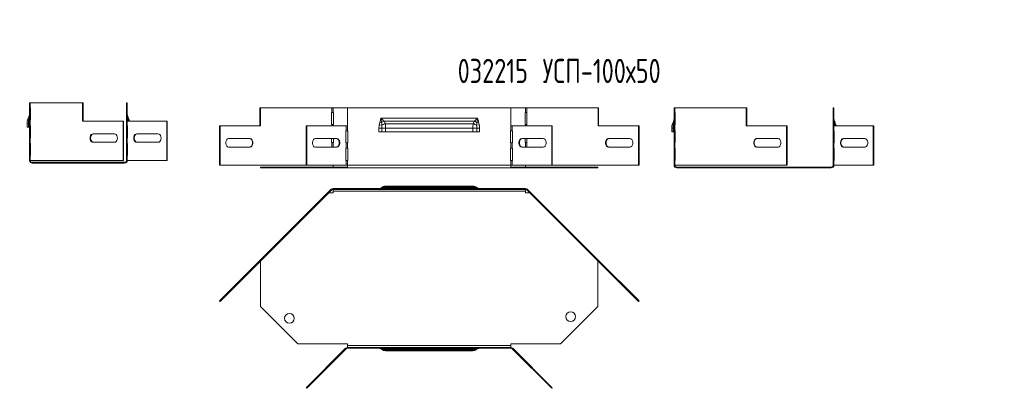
# Model space of a CAD drawing. Header units: millimetres. Extents: x -54 to 5795, y -1527 to 480.
# Tile 5 of 16: x 605 to 1418, y 175 to 480. Entities that reach past the tile are written whole.
import ezdxf

# ---------------------------------------------------------------- set-up
doc = ezdxf.new("R2010")
doc.units = ezdxf.units.MM
doc.styles.add('SLDTEXTSTYLE4', font='TXT', dxfattribs={"width": 0.7, "bigfont": 'bigfont'})

msp = doc.modelspace()

# ---------------------------------------------------------------- linework, layer by layer
at = {"color": 7, "linetype": 'Continuous', "lineweight": 15}
for p, q in [((612.94, 407.15), (612.94, 411.15)), ((612.94, 411.15), (613.59, 411.15)), ((613.59, 407.15), (612.94, 407.15)), ((612.94, 407.15), (612.94, 397.15)), ((613.59, 407.15), (613.59, 411.15)), ((656.86, 411.15), (613.59, 411.15)), ((613.78, 407.15), (613.59, 407.15)), ((613.64, 397.15), (613.64, 407.15)), ((613.78, 397.15), (613.78, 407.15)), ((656.86, 411.15), (656.86, 396.15)), ((656.86, 411.15), (657.36, 411.15)), ((657.36, 411.15), (657.36, 396.15)), ((693.04, 411.15), (693.04, 396.15)), ((693.74, 411.15), (693.04, 411.15)), ((693.74, 411.15), (693.74, 396.15)), ((803.21, 407.26), (803.71, 407.26)), ((803.21, 392.26), (803.21, 407.26)), ((803.71, 392.26), (803.71, 407.26)), ((803.71, 407.26), (862.63, 407.26)), ((862.63, 407.26), (862.63, 403.26)), ((863.69, 407.26), (862.63, 407.26)), ((863.69, 403.26), (863.69, 407.26)), ((863.69, 407.26), (875.64, 407.26)), ((875.64, 407.26), (875.64, 392.26)), ((1010.64, 407.26), (875.64, 407.26)), ((1010.64, 407.26), (1010.64, 392.26)), ((1010.64, 407.26), (1022.6, 407.26)), ((1022.6, 407.26), (1022.6, 403.26)), ((1023.66, 407.26), (1022.6, 407.26)), ((1023.66, 403.26), (1023.66, 407.26)), ((1023.66, 407.26), (1082.58, 407.26)), ((1082.58, 392.26), (1082.58, 407.26)), ((1083.08, 407.26), (1082.58, 407.26)), ((1083.08, 392.26), (1083.08, 407.26)), ((1145.41, 403.26), (1145.41, 407.26)), ((1145.41, 407.26), (1146.05, 407.26)), ((1146.05, 407.26), (1146.05, 403.26)), ((1204.98, 407.26), (1146.05, 407.26)), ((1204.98, 392.26), (1204.98, 407.26)), ((1204.98, 407.26), (1205.47, 407.26)), ((1205.47, 392.26), (1205.47, 407.26)), ((1277.41, 407.26), (1276.71, 407.26)), ((1276.71, 407.26), (1276.71, 392.26)), ((1277.41, 407.26), (1277.41, 392.26)), ((862.63, 403.26), (862.44, 403.26)), ((862.44, 403.26), (862.44, 393.26)), ((862.63, 403.26), (863.69, 403.26)), ((863.96, 403.26), (863.69, 403.26)), ((863.96, 393.26), (863.96, 403.26)), ((1022.6, 403.26), (1022.33, 403.26)), ((1022.33, 403.26), (1022.33, 393.26)), ((1022.6, 403.26), (1023.66, 403.26)), ((1023.85, 403.26), (1023.66, 403.26)), ((1023.85, 393.26), (1023.85, 403.26)), ((1146.05, 403.26), (1145.41, 403.26)), ((1145.41, 403.26), (1145.41, 393.26)), ((1146.05, 403.26), (1146.25, 403.26)), ((1146.11, 393.26), (1146.11, 403.26)), ((1146.25, 403.26), (1146.25, 393.26)), ((610.94, 394.24), (612.09, 394.24)), ((610.94, 391.15), (610.94, 394.24)), ((612.09, 391.15), (610.94, 391.15)), ((612.09, 394.24), (612.94, 394.24)), ((612.09, 391.15), (612.09, 394.24)), ((612.94, 391.15), (612.09, 391.15)), ((612.94, 392.4), (612.94, 397.15)), ((612.94, 397.15), (613.59, 397.15)), ((613.59, 392.4), (612.94, 392.4)), ((612.94, 392.4), (612.94, 382.4)), ((613.59, 392.4), (613.59, 397.15)), ((613.59, 397.15), (613.78, 397.15)), ((613.78, 392.4), (613.59, 392.4)), ((613.64, 382.4), (613.64, 392.4)), ((613.78, 382.4), (613.78, 392.4)), ((656.86, 396.15), (690.2, 396.15)), ((690.2, 363.65), (690.2, 396.15)), ((690.2, 396.15), (690.7, 396.15)), ((690.7, 363.65), (690.7, 396.15)), ((693.04, 396.15), (693.04, 392.15)), ((693.69, 396.15), (693.04, 396.15)), ((693.04, 392.15), (693.69, 392.15)), ((693.04, 392.15), (693.04, 382.15)), ((693.69, 396.15), (693.69, 392.15)), ((726.28, 396.15), (693.69, 396.15)), ((693.88, 392.15), (693.69, 392.15)), ((693.74, 382.15), (693.74, 392.15)), ((693.88, 391.15), (693.74, 391.15)), ((693.88, 382.15), (693.88, 392.15)), ((694.44, 396.66), (694.5, 396.15)), ((726.28, 363.65), (726.28, 396.15)), ((726.28, 396.15), (726.77, 396.15)), ((726.77, 363.65), (726.77, 396.15)), ((769.87, 359.76), (769.87, 392.26)), ((769.87, 392.26), (770.37, 392.26)), ((770.37, 359.76), (770.37, 392.26)), ((770.37, 392.26), (803.71, 392.26)), ((841.5, 359.76), (841.5, 392.26)), ((841.5, 392.26), (841.99, 392.26)), ((841.99, 359.76), (841.99, 392.26)), ((841.99, 392.26), (874.58, 392.26)), ((862.44, 393.26), (862.63, 393.26)), ((862.63, 393.26), (862.63, 392.26)), ((863.69, 393.26), (862.63, 393.26)), ((863.69, 392.26), (863.69, 393.26)), ((863.69, 393.26), (863.96, 393.26)), ((874.58, 392.26), (874.58, 388.26)), ((874.58, 392.26), (875.64, 392.26)), ((875.64, 392.26), (875.64, 388.26)), ((901.86, 393.2), (903.98, 392.77)), ((902.37, 395.4), (903.83, 394.99)), ((903.14, 398.47), (983.14, 398.47)), ((905.81, 396.26), (980.48, 396.26)), ((906.86, 394.03), (979.43, 394.03)), ((982.31, 392.77), (984.43, 393.2)), ((982.46, 394.99), (983.92, 395.4)), ((1010.64, 388.26), (1010.64, 392.26)), ((1010.64, 392.26), (1011.71, 392.26)), ((1011.71, 388.26), (1011.71, 392.26)), ((1044.3, 392.26), (1011.71, 392.26)), ((1022.33, 393.26), (1022.6, 393.26)), ((1022.6, 393.26), (1022.6, 392.26)), ((1023.66, 393.26), (1022.6, 393.26)), ((1023.66, 392.26), (1023.66, 393.26)), ((1023.66, 393.26), (1023.85, 393.26)), ((1044.3, 392.26), (1044.3, 359.76)), ((1044.79, 392.26), (1044.3, 392.26)), ((1044.79, 392.26), (1044.79, 359.76)), ((1115.92, 392.26), (1082.58, 392.26)), ((1115.92, 392.26), (1115.92, 359.76)), ((1116.42, 392.26), (1115.92, 392.26)), ((1116.42, 392.26), (1116.42, 359.76)), ((1145.41, 388.51), (1145.41, 393.26)), ((1145.41, 393.26), (1146.05, 393.26)), ((1146.05, 393.26), (1146.05, 388.51)), ((1146.25, 393.26), (1146.05, 393.26)), ((1238.32, 392.26), (1204.98, 392.26)), ((1238.32, 359.76), (1238.32, 392.26)), ((1238.32, 392.26), (1238.81, 392.26)), ((1238.81, 359.76), (1238.81, 392.26)), ((1276.71, 392.26), (1276.71, 388.26)), ((1277.35, 392.26), (1276.71, 392.26)), ((1277.35, 392.26), (1277.35, 388.26)), ((1309.94, 392.26), (1277.35, 392.26)), ((1278.11, 392.77), (1278.14, 392.26)), ((1309.94, 359.76), (1309.94, 392.26)), ((1309.94, 392.26), (1310.44, 392.26)), ((1310.44, 359.76), (1310.44, 392.26)), ((612.94, 377.65), (612.94, 382.4)), ((612.94, 382.4), (613.59, 382.4)), ((613.59, 377.65), (613.59, 382.4)), ((613.59, 382.4), (613.78, 382.4)), ((683.13, 385.65), (665.45, 385.65)), ((701.53, 385.65), (719.2, 385.65)), ((874.58, 388.26), (874.39, 388.26)), ((874.39, 388.26), (874.39, 378.26)), ((875.64, 388.26), (874.58, 388.26)), ((875.92, 388.26), (875.64, 388.26)), ((875.92, 378.26), (875.92, 388.26)), ((901.6, 390.36), (903.96, 390.36)), ((901.6, 387.26), (901.6, 390.36)), ((903.96, 387.26), (901.6, 387.26)), ((903.96, 390.36), (907.14, 390.36)), ((903.96, 390.36), (903.96, 387.26)), ((907.14, 387.26), (903.96, 387.26)), ((907.14, 390.36), (979.14, 390.36)), ((907.14, 390.36), (907.14, 387.26)), ((907.14, 387.26), (979.14, 387.26)), ((979.14, 387.26), (979.14, 390.36)), ((979.14, 390.36), (982.33, 390.36)), ((982.33, 387.26), (979.14, 387.26)), ((982.33, 387.26), (982.33, 390.36)), ((982.33, 390.36), (984.69, 390.36)), ((984.69, 387.26), (982.33, 387.26)), ((984.69, 390.36), (984.69, 387.26)), ((1010.64, 388.26), (1010.37, 388.26)), ((1010.37, 388.26), (1010.37, 378.26)), ((1011.71, 388.26), (1010.64, 388.26)), ((1011.71, 388.26), (1011.9, 388.26)), ((1011.9, 388.26), (1011.9, 378.26)), ((1143.41, 390.36), (1144.56, 390.36)), ((1143.41, 387.26), (1143.41, 390.36)), ((1144.56, 387.26), (1143.41, 387.26)), ((1144.56, 390.36), (1145.41, 390.36)), ((1144.56, 387.26), (1144.56, 390.36)), ((1145.41, 387.26), (1144.56, 387.26)), ((1146.05, 388.51), (1145.41, 388.51)), ((1145.41, 388.51), (1145.41, 378.51)), ((1146.05, 388.51), (1146.25, 388.51)), ((1146.11, 378.51), (1146.11, 388.51)), ((1146.25, 388.51), (1146.25, 378.51)), ((1276.71, 388.26), (1277.35, 388.26)), ((1276.71, 388.26), (1276.71, 378.26)), ((1277.55, 388.26), (1277.35, 388.26)), ((1277.41, 378.26), (1277.41, 388.26)), ((1277.55, 387.26), (1277.41, 387.26)), ((1277.55, 378.26), (1277.55, 388.26)), ((613.59, 377.65), (612.94, 377.65)), ((612.94, 377.65), (612.94, 367.65)), ((613.78, 377.65), (613.59, 377.65)), ((613.64, 367.65), (613.64, 377.65)), ((613.78, 367.65), (613.78, 377.65)), ((665.45, 378.65), (683.13, 378.65)), ((693.04, 382.15), (693.04, 377.65)), ((693.69, 382.15), (693.04, 382.15)), ((693.04, 377.65), (693.69, 377.65)), ((693.04, 377.65), (693.04, 367.65)), ((693.69, 382.15), (693.69, 377.65)), ((693.69, 382.15), (693.88, 382.15)), ((693.88, 377.65), (693.69, 377.65)), ((693.74, 367.65), (693.74, 377.65)), ((693.88, 367.65), (693.88, 377.65)), ((719.2, 378.65), (701.53, 378.65)), ((795.12, 381.76), (777.44, 381.76)), ((777.44, 374.76), (795.12, 374.76)), ((866.74, 381.76), (849.07, 381.76)), ((849.07, 374.76), (866.74, 374.76)), ((862.44, 381.76), (862.44, 378.51)), ((862.44, 378.51), (862.63, 378.51)), ((862.63, 378.51), (862.63, 374.76)), ((863.69, 378.51), (862.63, 378.51)), ((863.69, 374.76), (863.69, 378.51)), ((863.69, 378.51), (863.96, 378.51)), ((863.96, 378.51), (863.96, 381.76)), ((874.39, 378.26), (874.58, 378.26)), ((874.58, 378.26), (874.58, 373.76)), ((874.58, 378.26), (875.64, 378.26)), ((875.64, 378.26), (875.64, 373.76)), ((875.64, 378.26), (875.92, 378.26)), ((1010.37, 378.26), (1010.64, 378.26)), ((1010.64, 373.76), (1010.64, 378.26)), ((1010.64, 378.26), (1011.71, 378.26)), ((1011.71, 373.76), (1011.71, 378.26)), ((1011.9, 378.26), (1011.71, 378.26)), ((1019.55, 381.76), (1037.22, 381.76)), ((1037.22, 374.76), (1019.55, 374.76)), ((1022.33, 381.76), (1022.33, 378.51)), ((1022.33, 378.51), (1022.6, 378.51)), ((1022.6, 378.51), (1022.6, 374.76)), ((1023.66, 378.51), (1022.6, 378.51)), ((1023.66, 374.76), (1023.66, 378.51)), ((1023.66, 378.51), (1023.85, 378.51)), ((1023.85, 378.51), (1023.85, 381.76)), ((1091.17, 381.76), (1108.85, 381.76)), ((1108.85, 374.76), (1091.17, 374.76)), ((1145.41, 373.76), (1145.41, 378.51)), ((1145.41, 378.51), (1146.05, 378.51)), ((1146.05, 378.51), (1146.05, 373.76)), ((1146.25, 378.51), (1146.05, 378.51)), ((1213.57, 381.76), (1231.24, 381.76)), ((1231.24, 374.76), (1213.57, 374.76)), ((1276.71, 378.26), (1276.71, 373.76)), ((1277.35, 378.26), (1276.71, 378.26)), ((1277.35, 378.26), (1277.35, 373.76)), ((1277.35, 378.26), (1277.55, 378.26)), ((1285.19, 381.76), (1302.87, 381.76)), ((1302.87, 374.76), (1285.19, 374.76)), ((612.94, 363.65), (612.94, 367.65)), ((612.94, 367.65), (613.59, 367.65)), ((613.59, 363.65), (613.59, 367.65)), ((613.59, 367.65), (613.78, 367.65)), ((693.04, 367.65), (693.04, 363.65)), ((693.69, 367.65), (693.04, 367.65)), ((693.69, 367.65), (693.69, 363.65)), ((693.69, 367.65), (693.88, 367.65)), ((874.58, 373.76), (874.39, 373.76)), ((874.39, 373.76), (874.39, 363.76)), ((875.64, 373.76), (874.58, 373.76)), ((875.92, 373.76), (875.64, 373.76)), ((875.92, 363.76), (875.92, 373.76)), ((1010.64, 373.76), (1010.37, 373.76)), ((1010.37, 373.76), (1010.37, 363.76)), ((1011.71, 373.76), (1010.64, 373.76)), ((1011.71, 373.76), (1011.9, 373.76)), ((1011.9, 373.76), (1011.9, 363.76)), ((1146.05, 373.76), (1145.41, 373.76)), ((1145.41, 373.76), (1145.41, 363.76)), ((1146.05, 373.76), (1146.25, 373.76)), ((1146.11, 363.76), (1146.11, 373.76)), ((1146.25, 373.76), (1146.25, 363.76)), ((1276.71, 373.76), (1277.35, 373.76)), ((1276.71, 373.76), (1276.71, 363.76)), ((1277.55, 373.76), (1277.35, 373.76)), ((1277.41, 363.76), (1277.41, 373.76)), ((1277.55, 363.76), (1277.55, 373.76)), ((613.59, 363.65), (612.94, 363.65)), ((613.59, 363.65), (690.2, 363.65)), ((615.14, 362.15), (615.14, 361.45)), ((615.14, 362.15), (615.64, 362.15)), ((615.14, 361.45), (615.64, 361.45)), ((615.64, 362.15), (615.64, 361.45)), ((615.64, 362.15), (656.32, 362.15)), ((615.64, 361.45), (656.32, 361.45)), ((656.32, 362.15), (656.32, 361.45)), ((656.32, 362.15), (681.6, 362.15)), ((656.32, 361.45), (681.6, 361.45)), ((681.6, 362.15), (681.6, 361.45)), ((681.6, 362.15), (690.04, 362.15)), ((681.6, 361.45), (690.04, 361.45)), ((690.04, 362.15), (690.04, 361.45)), ((690.04, 362.15), (691.54, 362.15)), ((690.04, 361.45), (691.54, 361.45)), ((690.2, 363.65), (690.7, 363.65)), ((691.54, 362.15), (691.54, 361.45)), ((693.04, 363.65), (693.69, 363.65)), ((693.69, 363.65), (726.28, 363.65)), ((726.28, 363.65), (726.77, 363.65)), ((769.87, 359.76), (770.37, 359.76)), ((841.5, 359.76), (770.37, 359.76)), ((803.87, 358.26), (803.87, 357.56)), ((803.87, 358.26), (834.63, 358.26)), ((834.63, 358.26), (834.63, 357.56)), ((834.63, 358.26), (875.64, 358.26)), ((841.5, 359.76), (841.99, 359.76)), ((874.58, 359.76), (841.99, 359.76)), ((863.69, 359.76), (863.69, 358.26)), ((874.39, 363.76), (874.58, 363.76)), ((874.58, 363.76), (874.58, 359.76)), ((874.58, 363.76), (875.64, 363.76)), ((875.64, 359.76), (874.58, 359.76)), ((875.64, 363.76), (875.64, 359.76)), ((875.64, 363.76), (875.92, 363.76)), ((1010.64, 359.76), (875.64, 359.76)), ((875.64, 357.56), (875.64, 359.76)), ((1010.37, 363.76), (1010.64, 363.76)), ((1010.64, 359.76), (1010.64, 363.76)), ((1010.64, 363.76), (1011.71, 363.76)), ((1011.71, 359.76), (1010.64, 359.76)), ((1010.64, 359.76), (1010.64, 357.56)), ((1010.64, 358.26), (1051.66, 358.26)), ((1011.71, 359.76), (1011.71, 363.76)), ((1011.9, 363.76), (1011.71, 363.76)), ((1044.3, 359.76), (1011.71, 359.76)), ((1022.6, 358.26), (1022.6, 359.76)), ((1044.79, 359.76), (1044.3, 359.76)), ((1115.92, 359.76), (1044.79, 359.76)), ((1051.66, 358.26), (1051.66, 357.56)), ((1051.66, 358.26), (1082.42, 358.26)), ((1082.42, 358.26), (1082.42, 357.56)), ((1116.42, 359.76), (1115.92, 359.76)), ((1145.41, 359.76), (1145.41, 363.76)), ((1145.41, 363.76), (1146.05, 363.76)), ((1146.05, 359.76), (1145.41, 359.76)), ((1146.05, 363.76), (1146.05, 359.76)), ((1146.25, 363.76), (1146.05, 363.76)), ((1146.05, 359.76), (1238.32, 359.76)), ((1147.61, 358.26), (1147.61, 357.56)), ((1147.61, 358.26), (1149.11, 358.26)), ((1149.11, 358.26), (1149.11, 357.56)), ((1149.11, 358.26), (1204.93, 358.26)), ((1204.93, 358.26), (1204.93, 357.56)), ((1204.93, 358.26), (1242.94, 358.26)), ((1238.32, 359.76), (1238.81, 359.76)), ((1242.94, 358.26), (1242.94, 357.56)), ((1242.94, 358.26), (1273.71, 358.26)), ((1273.71, 358.26), (1273.71, 357.56)), ((1273.71, 358.26), (1275.21, 358.26)), ((1275.21, 358.26), (1275.21, 357.56)), ((1276.71, 363.76), (1276.71, 359.76)), ((1277.35, 363.76), (1276.71, 363.76)), ((1276.71, 359.76), (1277.35, 359.76)), ((1277.35, 363.76), (1277.35, 359.76)), ((1277.35, 363.76), (1277.55, 363.76)), ((1277.35, 359.76), (1309.94, 359.76)), ((1309.94, 359.76), (1310.44, 359.76)), ((803.87, 357.56), (834.63, 357.56)), ((834.63, 357.56), (875.64, 357.56)), ((1010.64, 357.56), (875.64, 357.56)), ((1010.64, 357.56), (1051.66, 357.56)), ((1051.66, 357.56), (1082.42, 357.56)), ((1147.61, 357.56), (1149.11, 357.56)), ((1149.11, 357.56), (1204.93, 357.56)), ((1204.93, 357.56), (1242.94, 357.56)), ((1242.94, 357.56), (1273.71, 357.56)), ((1273.71, 357.56), (1275.21, 357.56)), ((979.43, 341.82), (906.86, 341.82)), ((979.14, 342.52), (907.14, 342.52)), ((803.21, 280.96), (862.13, 339.88)), ((803.71, 280.46), (862.63, 339.38)), ((863.69, 336.82), (860.07, 336.82)), ((862.63, 339.38), (862.13, 339.88)), ((863.69, 340.52), (863.69, 339.82)), ((863.69, 340.52), (1022.6, 340.52)), ((863.69, 339.82), (1022.6, 339.82)), ((863.69, 339.82), (863.69, 338.32)), ((863.69, 338.32), (1022.6, 338.32)), ((863.69, 338.32), (863.69, 336.82)), ((980.48, 340.94), (905.81, 340.94)), ((1022.6, 340.52), (1022.6, 339.82)), ((1022.6, 338.32), (1022.6, 339.82)), ((1022.6, 336.82), (1022.6, 338.32)), ((1026.22, 336.82), (1022.6, 336.82)), ((1023.66, 339.38), (1024.16, 339.88)), ((1023.66, 339.38), (1082.58, 280.46)), ((1024.16, 339.88), (1083.08, 280.96)), ((769.87, 247.62), (803.21, 280.96)), ((770.37, 247.12), (803.71, 280.46)), ((803.21, 280.96), (803.71, 280.46)), ((803.87, 280.62), (803.87, 242.99)), ((1082.42, 242.99), (1082.42, 280.62)), ((1083.08, 280.96), (1082.58, 280.46)), ((1115.92, 247.12), (1082.58, 280.46)), ((1116.42, 247.62), (1083.08, 280.96)), ((769.87, 247.62), (770.37, 247.12)), ((1116.42, 247.62), (1115.92, 247.12)), ((803.87, 242.99), (834.63, 212.22)), ((1051.66, 212.22), (1082.42, 242.99)), ((834.63, 212.22), (875.64, 212.22)), ((875.64, 212.22), (875.64, 210.72)), ((1010.64, 212.22), (1051.66, 212.22)), ((1010.64, 210.72), (1010.64, 212.22)), ((841.5, 175.99), (874.09, 208.58)), ((841.99, 175.5), (874.58, 208.08)), ((874.09, 208.58), (874.58, 208.08)), ((875.64, 210.72), (875.64, 209.22)), ((1010.64, 210.72), (875.64, 210.72)), ((875.64, 208.52), (875.64, 209.22)), ((1010.64, 209.22), (875.64, 209.22)), ((1010.64, 208.52), (875.64, 208.52)), ((905.81, 208.1), (980.48, 208.1)), ((906.86, 207.22), (979.43, 207.22)), ((907.14, 206.52), (979.14, 206.52)), ((1010.64, 209.22), (1010.64, 210.72)), ((1010.64, 208.52), (1010.64, 209.22)), ((1012.2, 208.58), (1011.71, 208.08)), ((1044.3, 175.5), (1011.71, 208.08)), ((1044.79, 175.99), (1012.2, 208.58)), ((841.5, 175.99), (841.99, 175.5)), ((1044.79, 175.99), (1044.3, 175.5))]:
    msp.add_line(p, q, dxfattribs=at)
at = {"color": 7, "linetype": 'Continuous', "lineweight": 15, "flags": 128}
for points in [[(612.24, 396.66), (612.4, 396.71), (612.54, 396.76), (612.66, 396.81), (612.76, 396.86), (612.84, 396.92), (612.9, 396.97), (612.93, 397.03), (612.94, 397.08)], [(693.74, 397.08), (693.75, 397.03), (693.79, 396.97), (693.84, 396.92), (693.92, 396.86), (694.02, 396.81), (694.14, 396.76), (694.28, 396.71), (694.44, 396.66)], [(1144.71, 392.77), (1144.87, 392.82), (1145.01, 392.87), (1145.13, 392.92), (1145.23, 392.98), (1145.31, 393.03), (1145.36, 393.09), (1145.4, 393.14), (1145.41, 393.2)], [(1277.41, 393.2), (1277.42, 393.14), (1277.45, 393.09), (1277.51, 393.03), (1277.59, 392.98), (1277.69, 392.92), (1277.81, 392.87), (1277.95, 392.82), (1278.11, 392.77)], [(665.45, 385.65), (664.69, 385.48), (664, 384.98), (663.45, 384.21), (663.1, 383.23), (662.98, 382.15), (663.1, 381.07), (663.45, 380.09), (664, 379.32), (664.69, 378.82), (665.45, 378.65)], [(665.95, 385.65), (665.18, 385.48), (664.49, 384.98), (663.94, 384.21), (663.59, 383.23), (663.47, 382.15), (663.59, 381.07), (663.94, 380.09), (664.49, 379.32), (665.18, 378.82), (665.95, 378.65)], [(683.13, 378.65), (683.89, 378.82), (684.58, 379.32), (685.13, 380.09), (685.48, 381.07), (685.6, 382.15), (685.48, 383.23), (685.13, 384.21), (684.58, 384.98), (683.89, 385.48), (683.13, 385.65)], [(701.53, 378.65), (700.76, 378.82), (700.07, 379.32), (699.53, 380.09), (699.17, 381.07), (699.05, 382.15), (699.17, 383.23), (699.53, 384.21), (700.07, 384.98), (700.76, 385.48), (701.53, 385.65)], [(702.02, 378.65), (701.26, 378.82), (700.57, 379.32), (700.02, 380.09), (699.67, 381.07), (699.55, 382.15), (699.67, 383.23), (700.02, 384.21), (700.57, 384.98), (701.26, 385.48), (702.02, 385.65)], [(719.2, 385.65), (719.97, 385.48), (720.66, 384.98), (721.21, 384.21), (721.56, 383.23), (721.68, 382.15), (721.56, 381.07), (721.21, 380.09), (720.66, 379.32), (719.97, 378.82), (719.2, 378.65)], [(777.44, 381.76), (776.59, 381.55), (775.85, 380.94), (775.29, 380.01), (775, 378.87), (775, 377.66), (775.29, 376.51), (775.85, 375.58), (776.59, 374.97), (777.44, 374.76)], [(794.62, 374.76), (795.47, 374.97), (796.21, 375.58), (796.76, 376.51), (797.06, 377.66), (797.06, 378.87), (796.76, 380.01), (796.21, 380.94), (795.47, 381.55), (794.62, 381.76)], [(795.12, 374.76), (795.96, 374.97), (796.71, 375.58), (797.26, 376.51), (797.55, 377.66), (797.55, 378.87), (797.26, 380.01), (796.71, 380.94), (795.96, 381.55), (795.12, 381.76)], [(849.07, 381.76), (848.22, 381.55), (847.47, 380.94), (846.92, 380.01), (846.63, 378.87), (846.63, 377.66), (846.92, 376.51), (847.47, 375.58), (848.22, 374.97), (849.07, 374.76)], [(866.25, 374.76), (867.09, 374.97), (867.84, 375.58), (868.39, 376.51), (868.69, 377.66), (868.69, 378.87), (868.39, 380.01), (867.84, 380.94), (867.09, 381.55), (866.25, 381.76)], [(866.74, 374.76), (867.59, 374.97), (868.33, 375.58), (868.89, 376.51), (869.18, 377.66), (869.18, 378.87), (868.89, 380.01), (868.33, 380.94), (867.59, 381.55), (866.74, 381.76)], [(1019.55, 374.76), (1018.7, 374.97), (1017.96, 375.58), (1017.4, 376.51), (1017.11, 377.66), (1017.11, 378.87), (1017.4, 380.01), (1017.96, 380.94), (1018.7, 381.55), (1019.55, 381.76)], [(1020.04, 374.76), (1019.19, 374.97), (1018.45, 375.58), (1017.9, 376.51), (1017.6, 377.66), (1017.6, 378.87), (1017.9, 380.01), (1018.45, 380.94), (1019.19, 381.55), (1020.04, 381.76)], [(1037.22, 381.76), (1038.07, 381.55), (1038.81, 380.94), (1039.37, 380.01), (1039.66, 378.87), (1039.66, 377.66), (1039.37, 376.51), (1038.81, 375.58), (1038.07, 374.97), (1037.22, 374.76)], [(1091.17, 374.76), (1090.33, 374.97), (1089.58, 375.58), (1089.03, 376.51), (1088.74, 377.66), (1088.74, 378.87), (1089.03, 380.01), (1089.58, 380.94), (1090.33, 381.55), (1091.17, 381.76)], [(1091.67, 374.76), (1090.82, 374.97), (1090.08, 375.58), (1089.53, 376.51), (1089.23, 377.66), (1089.23, 378.87), (1089.53, 380.01), (1090.08, 380.94), (1090.82, 381.55), (1091.67, 381.76)], [(1108.85, 381.76), (1109.7, 381.55), (1110.44, 380.94), (1110.99, 380.01), (1111.29, 378.87), (1111.29, 377.66), (1110.99, 376.51), (1110.44, 375.58), (1109.7, 374.97), (1108.85, 374.76)], [(1213.57, 374.76), (1212.72, 374.97), (1211.98, 375.58), (1211.42, 376.51), (1211.13, 377.66), (1211.13, 378.87), (1211.42, 380.01), (1211.98, 380.94), (1212.72, 381.55), (1213.57, 381.76)], [(1214.06, 374.76), (1213.22, 374.97), (1212.47, 375.58), (1211.92, 376.51), (1211.62, 377.66), (1211.62, 378.87), (1211.92, 380.01), (1212.47, 380.94), (1213.22, 381.55), (1214.06, 381.76)], [(1231.24, 381.76), (1232.09, 381.55), (1232.84, 380.94), (1233.39, 380.01), (1233.68, 378.87), (1233.68, 377.66), (1233.39, 376.51), (1232.84, 375.58), (1232.09, 374.97), (1231.24, 374.76)], [(1285.19, 374.76), (1284.35, 374.97), (1283.6, 375.58), (1283.05, 376.51), (1282.76, 377.66), (1282.76, 378.87), (1283.05, 380.01), (1283.6, 380.94), (1284.35, 381.55), (1285.19, 381.76)], [(1285.69, 374.76), (1284.84, 374.97), (1284.1, 375.58), (1283.55, 376.51), (1283.25, 377.66), (1283.25, 378.87), (1283.55, 380.01), (1284.1, 380.94), (1284.84, 381.55), (1285.69, 381.76)], [(1302.87, 381.76), (1303.72, 381.55), (1304.46, 380.94), (1305.02, 380.01), (1305.31, 378.87), (1305.31, 377.66), (1305.02, 376.51), (1304.46, 375.58), (1303.72, 374.97), (1302.87, 374.76)]]:
    msp.add_lwpolyline(points, dxfattribs=at)
at = {"color": 7, "linetype": 'Continuous', "lineweight": 15}
for centre in [(827.69, 233.31), (1059.97, 234.68)]:
    msp.add_circle(centre, 4, dxfattribs=at)
for centre, radius, start, end in [((614.07, 399.62), 1.64, 161.10388, 207.17842), ((612.4, 399.38), 0.55, 293.02679, 350.38795), ((694.28, 399.38), 0.55, 189.61205, 246.97321), ((692.61, 399.62), 1.64, 332.82158, 18.89612), ((612.98, 397.78), 1.34, 174.10197, 236.7015), ((693.71, 397.78), 1.34, 303.2985, 5.89803), ((913.2, 382.65), 15.48, 118.48622, 127.20687), ((910.69, 381.39), 13.22, 106.8785, 120.50988), ((975.6, 381.39), 13.22, 59.49012, 73.1215), ((973.09, 382.65), 15.48, 52.79313, 61.51378), ((1145.45, 393.9), 1.34, 174.10197, 236.7015), ((1146.54, 395.73), 1.64, 161.10388, 207.17842), ((1144.87, 395.49), 0.55, 293.02679, 350.38795), ((1277.95, 395.49), 0.55, 189.61205, 246.97321), ((1276.28, 395.73), 1.64, 332.82158, 18.89612), ((1277.37, 393.9), 1.34, 303.2985, 5.89803), ((615.14, 363.65), 2.2, 180, 270), ((615.14, 363.65), 1.5, 180, 270), ((691.54, 363.65), 1.5, 270, 0), ((691.54, 363.65), 2.2, 270, 0), ((1147.61, 359.76), 2.2, 180, 270), ((1147.61, 359.76), 1.5, 180, 270), ((1275.21, 359.76), 1.5, 270, 0), ((1275.21, 359.76), 2.2, 270, 0), ((907.14, 337.52), 5, 90, 129.63579), ((906.27, 337.46), 4.4, 82.31299, 121.23057), ((979.14, 337.52), 5, 50.36421, 90), ((980.02, 337.46), 4.4, 58.76943, 97.68701), ((863.69, 338.32), 2.2, 90, 135), ((863.69, 338.32), 1.5, 90, 135), ((901.6, 344.22), 3.7, 270, 309.63579), ((901.86, 344.1), 3.58, 270.05317, 306.4881), ((902.37, 343.97), 3.45, 270.03467, 295.16867), ((904.99, 337.33), 3.71, 77.19861, 108.15393), ((981.3, 337.33), 3.71, 71.84607, 102.80139), ((984.43, 344.1), 3.58, 233.5119, 269.94683), ((984.69, 344.22), 3.7, 230.36421, 270), ((983.92, 343.97), 3.45, 244.83133, 269.96533), ((1022.6, 338.32), 2.2, 45, 90), ((1022.6, 338.32), 1.5, 45, 90), ((875.64, 207.02), 2.2, 90, 135), ((875.64, 207.02), 1.5, 90, 135), ((901.6, 204.82), 3.7, 50.36421, 90), ((901.86, 204.94), 3.58, 53.5119, 89.94683), ((902.37, 205.08), 3.45, 64.83133, 89.96533), ((904.99, 211.72), 3.71, 251.84607, 282.80139), ((907.14, 211.52), 5, 230.36421, 270), ((906.27, 211.59), 4.4, 238.76943, 277.68701), ((979.14, 211.52), 5, 270, 309.63579), ((980.02, 211.59), 4.4, 262.31299, 301.23057), ((981.3, 211.72), 3.71, 257.19861, 288.15393), ((984.43, 204.94), 3.58, 90.05317, 126.4881), ((984.69, 204.82), 3.7, 90, 129.63579), ((983.92, 205.08), 3.45, 90.03467, 115.16867), ((1010.64, 207.02), 2.2, 45, 90), ((1010.64, 207.02), 1.5, 45, 90)]:
    msp.add_arc(centre, radius, start, end, dxfattribs=at)
for points, knots in [([(611.64, 397.92), (611.79, 398.31), (611.94, 398.69), (612.24, 399.43), (612.38, 399.8), (612.52, 400.15)], [0, 0, 0, 0, 0.5, 0.5, 1, 1, 1, 1]), ([(612.52, 400.15), (612.67, 400.52), (612.77, 400.89), (612.91, 401.62), (612.94, 401.99), (612.94, 402.35)], [0, 0, 0, 0, 0.5, 0.5, 1, 1, 1, 1]), ([(612.61, 398.87), (612.73, 399.44), (612.81, 400.02), (612.92, 401.19), (612.94, 401.77), (612.94, 402.35)], [0, 0, 0, 0, 0.5, 0.5, 1, 1, 1, 1]), ([(694.07, 398.87), (693.95, 399.44), (693.87, 400.02), (693.77, 401.19), (693.74, 401.77), (693.74, 402.35)], [0, 0, 0, 0, 0.5, 0.5, 1, 1, 1, 1]), ([(694.16, 400.15), (694.02, 400.52), (693.91, 400.89), (693.78, 401.62), (693.74, 401.99), (693.74, 402.35)], [0, 0, 0, 0, 0.5, 0.5, 1, 1, 1, 1]), ([(694.16, 400.15), (694.3, 399.8), (694.45, 399.43), (694.74, 398.69), (694.89, 398.31), (695.04, 397.92)], [0, 0, 0, 0, 0.5, 0.5, 1, 1, 1, 1]), ([(610.94, 394.24), (610.94, 394.56), (610.96, 394.88), (611.02, 395.5), (611.06, 395.82), (611.24, 396.74), (611.41, 397.34), (611.64, 397.92)], [0, 0, 0, 0, 0.25, 0.25, 0.5, 0.5, 1, 1, 1, 1]), ([(695.04, 397.92), (695.18, 397.55), (695.39, 396.97), (695.5, 396.37), (695.54, 396.15)], [0, 0, 0, 0, 0.6407697, 1, 1, 1, 1]), ([(901.6, 390.36), (901.6, 390.84), (901.62, 391.31), (901.7, 392.26), (901.76, 392.73), (901.86, 393.2)], [0, 0, 0, 0, 0.5, 0.5, 1, 1, 1, 1]), ([(901.86, 393.2), (901.93, 393.57), (902.01, 393.94), (902.18, 394.67), (902.27, 395.04), (902.37, 395.4)], [0, 0, 0, 0, 0.5, 0.5, 1, 1, 1, 1]), ([(902.37, 395.4), (902.51, 395.91), (902.64, 396.42), (902.9, 397.44), (903.02, 397.96), (903.14, 398.47)], [0, 0, 0, 0, 0.5, 0.5, 1, 1, 1, 1]), ([(903.83, 394.99), (903.72, 395.56), (903.61, 396.14), (903.38, 397.3), (903.26, 397.89), (903.14, 398.47)], [0, 0, 0, 0, 0.5, 0.5, 1, 1, 1, 1]), ([(905.81, 396.26), (905.38, 396.63), (904.94, 397), (904.05, 397.74), (903.6, 398.1), (903.14, 398.47)], [0, 0, 0, 0, 0.5, 0.5, 1, 1, 1, 1]), ([(905.81, 396.26), (906.03, 395.91), (906.22, 395.55), (906.57, 394.8), (906.72, 394.42), (906.86, 394.03)], [0, 0, 0, 0, 0.5, 0.5, 1, 1, 1, 1]), ([(906.86, 394.03), (906.96, 393.45), (907.03, 392.86), (907.1, 391.93), (907.12, 391.62), (907.14, 390.99), (907.14, 390.68), (907.14, 390.36)], [0, 0, 0, 0, 0.5, 0.5, 0.75, 0.75, 1, 1, 1, 1]), ([(979.14, 390.36), (979.14, 390.68), (979.15, 390.99), (979.17, 391.62), (979.19, 391.93), (979.26, 392.86), (979.33, 393.45), (979.43, 394.03)], [0, 0, 0, 0, 0.25, 0.25, 0.5, 0.5, 1, 1, 1, 1]), ([(979.43, 394.03), (979.57, 394.42), (979.72, 394.8), (980.07, 395.55), (980.26, 395.91), (980.48, 396.26)], [0, 0, 0, 0, 0.5, 0.5, 1, 1, 1, 1]), ([(980.48, 396.26), (980.91, 396.63), (981.35, 397), (982.24, 397.74), (982.69, 398.1), (983.14, 398.47)], [0, 0, 0, 0, 0.5, 0.5, 1, 1, 1, 1]), ([(982.46, 394.99), (982.57, 395.56), (982.68, 396.14), (982.91, 397.3), (983.03, 397.89), (983.14, 398.47)], [0, 0, 0, 0, 0.5, 0.5, 1, 1, 1, 1]), ([(983.92, 395.4), (983.78, 395.91), (983.65, 396.42), (983.39, 397.44), (983.27, 397.96), (983.14, 398.47)], [0, 0, 0, 0, 0.5, 0.5, 1, 1, 1, 1]), ([(983.92, 395.4), (984.02, 395.04), (984.11, 394.67), (984.28, 393.94), (984.36, 393.57), (984.43, 393.2)], [0, 0, 0, 0, 0.5, 0.5, 1, 1, 1, 1]), ([(984.43, 393.2), (984.53, 392.73), (984.59, 392.26), (984.67, 391.31), (984.69, 390.84), (984.69, 390.36)], [0, 0, 0, 0, 0.5, 0.5, 1, 1, 1, 1]), ([(1143.41, 390.36), (1143.41, 390.68), (1143.42, 390.99), (1143.48, 391.62), (1143.53, 391.93), (1143.71, 392.86), (1143.88, 393.45), (1144.11, 394.03)], [0, 0, 0, 0, 0.25, 0.25, 0.5, 0.5, 1, 1, 1, 1]), ([(1144.11, 394.03), (1144.26, 394.42), (1144.41, 394.8), (1144.71, 395.55), (1144.85, 395.91), (1144.99, 396.26)], [0, 0, 0, 0, 0.5, 0.5, 1, 1, 1, 1]), ([(1144.99, 396.26), (1145.14, 396.63), (1145.24, 397), (1145.38, 397.74), (1145.41, 398.1), (1145.41, 398.47)], [0, 0, 0, 0, 0.5, 0.5, 1, 1, 1, 1]), ([(1145.08, 394.99), (1145.2, 395.56), (1145.28, 396.14), (1145.38, 397.3), (1145.41, 397.89), (1145.41, 398.47)], [0, 0, 0, 0, 0.5, 0.5, 1, 1, 1, 1]), ([(1277.74, 394.99), (1277.62, 395.56), (1277.54, 396.14), (1277.43, 397.3), (1277.41, 397.89), (1277.41, 398.47)], [0, 0, 0, 0, 0.5, 0.5, 1, 1, 1, 1]), ([(1277.83, 396.26), (1277.68, 396.63), (1277.58, 397), (1277.44, 397.74), (1277.41, 398.1), (1277.41, 398.47)], [0, 0, 0, 0, 0.5, 0.5, 1, 1, 1, 1]), ([(1277.83, 396.26), (1277.97, 395.91), (1278.11, 395.55), (1278.41, 394.8), (1278.56, 394.42), (1278.71, 394.03)], [0, 0, 0, 0, 0.5, 0.5, 1, 1, 1, 1]), ([(1278.71, 394.03), (1278.85, 393.67), (1279.06, 393.09), (1279.17, 392.48), (1279.21, 392.26)], [0, 0, 0, 0, 0.6407697, 1, 1, 1, 1]), ([(906.86, 341.82), (906.72, 341.67), (906.57, 341.52), (906.22, 341.23), (906.03, 341.08), (905.81, 340.94)], [0, 0, 0, 0, 0.5, 0.5, 1, 1, 1, 1]), ([(907.14, 342.52), (907.14, 342.52), (907.14, 342.51), (907.12, 342.45), (907.1, 342.4), (907.03, 342.23), (906.96, 342.05), (906.86, 341.82)], [0, 0, 0, 0, 0.25, 0.25, 0.5, 0.5, 1, 1, 1, 1]), ([(979.43, 341.82), (979.33, 342.05), (979.26, 342.23), (979.19, 342.4), (979.17, 342.45), (979.15, 342.51), (979.14, 342.52), (979.14, 342.52)], [0, 0, 0, 0, 0.5, 0.5, 0.75, 0.75, 1, 1, 1, 1]), ([(980.48, 340.94), (980.26, 341.08), (980.07, 341.23), (979.72, 341.52), (979.57, 341.67), (979.43, 341.82)], [0, 0, 0, 0, 0.5, 0.5, 1, 1, 1, 1]), ([(905.81, 340.94), (905.38, 340.8), (904.94, 340.69), (904.05, 340.56), (903.6, 340.52), (903.14, 340.52)], [0, 0, 0, 0, 0.5, 0.5, 1, 1, 1, 1]), ([(903.83, 340.85), (903.72, 340.73), (903.61, 340.65), (903.38, 340.55), (903.26, 340.52), (903.14, 340.52)], [0, 0, 0, 0, 0.5, 0.5, 1, 1, 1, 1]), ([(980.48, 340.94), (980.91, 340.8), (981.35, 340.69), (982.24, 340.56), (982.69, 340.52), (983.14, 340.52)], [0, 0, 0, 0, 0.5, 0.5, 1, 1, 1, 1]), ([(982.46, 340.85), (982.57, 340.73), (982.68, 340.65), (982.91, 340.55), (983.03, 340.52), (983.14, 340.52)], [0, 0, 0, 0, 0.5, 0.5, 1, 1, 1, 1]), ([(903.83, 208.2), (903.72, 208.31), (903.61, 208.39), (903.38, 208.5), (903.26, 208.52), (903.14, 208.52)], [0, 0, 0, 0, 0.5, 0.5, 1, 1, 1, 1]), ([(905.81, 208.1), (905.38, 208.25), (904.94, 208.35), (904.05, 208.49), (903.6, 208.52), (903.14, 208.52)], [0, 0, 0, 0, 0.5, 0.5, 1, 1, 1, 1]), ([(905.81, 208.1), (906.03, 207.97), (906.22, 207.82), (906.57, 207.53), (906.72, 207.38), (906.86, 207.22)], [0, 0, 0, 0, 0.5, 0.5, 1, 1, 1, 1]), ([(906.86, 207.22), (906.96, 206.99), (907.03, 206.82), (907.1, 206.64), (907.12, 206.6), (907.14, 206.54), (907.14, 206.52), (907.14, 206.52)], [0, 0, 0, 0, 0.5, 0.5, 0.75, 0.75, 1, 1, 1, 1]), ([(979.14, 206.52), (979.14, 206.52), (979.15, 206.54), (979.17, 206.6), (979.19, 206.64), (979.26, 206.82), (979.33, 206.99), (979.43, 207.22)], [0, 0, 0, 0, 0.25, 0.25, 0.5, 0.5, 1, 1, 1, 1]), ([(979.43, 207.22), (979.57, 207.38), (979.72, 207.53), (980.07, 207.82), (980.26, 207.97), (980.48, 208.1)], [0, 0, 0, 0, 0.5, 0.5, 1, 1, 1, 1]), ([(980.48, 208.1), (980.91, 208.25), (981.35, 208.35), (982.24, 208.49), (982.69, 208.52), (983.14, 208.52)], [0, 0, 0, 0, 0.5, 0.5, 1, 1, 1, 1]), ([(982.46, 208.2), (982.57, 208.31), (982.68, 208.39), (982.91, 208.5), (983.03, 208.52), (983.14, 208.52)], [0, 0, 0, 0, 0.5, 0.5, 1, 1, 1, 1])]:
    msp.add_open_spline(points, degree=3, knots=knots, dxfattribs=at)
for points in [[(612.24, 396.66), (612.37, 397.4), (612.49, 398.13), (612.61, 398.87)], [(694.07, 398.87), (694.19, 398.13), (694.32, 397.4), (694.44, 396.66)], [(612.09, 394.24), (612.09, 395.05), (612.14, 395.86), (612.24, 396.66)], [(903.83, 394.99), (903.91, 394.25), (903.95, 393.51), (903.98, 392.77)], [(903.98, 392.77), (903.96, 391.97), (903.96, 391.17), (903.96, 390.36)], [(982.31, 392.77), (982.34, 393.51), (982.38, 394.25), (982.46, 394.99)], [(982.33, 390.36), (982.33, 391.17), (982.33, 391.97), (982.31, 392.77)], [(1144.56, 390.36), (1144.56, 391.17), (1144.61, 391.97), (1144.71, 392.77)], [(1144.71, 392.77), (1144.83, 393.51), (1144.96, 394.25), (1145.08, 394.99)], [(1277.74, 394.99), (1277.86, 394.25), (1277.99, 393.51), (1278.11, 392.77)], [(903.98, 341.23), (903.95, 341.1), (903.91, 340.97), (903.83, 340.85)], [(903.96, 341.37), (903.96, 341.37), (903.96, 341.32), (903.98, 341.23)], [(982.31, 341.23), (982.33, 341.32), (982.33, 341.37), (982.33, 341.37)], [(982.46, 340.85), (982.38, 340.97), (982.34, 341.1), (982.31, 341.23)], [(903.83, 208.2), (903.91, 208.07), (903.95, 207.95), (903.98, 207.82)], [(903.98, 207.82), (903.96, 207.72), (903.96, 207.67), (903.96, 207.67)], [(982.31, 207.82), (982.34, 207.95), (982.38, 208.07), (982.46, 208.2)], [(982.33, 207.67), (982.33, 207.67), (982.33, 207.72), (982.31, 207.82)]]:
    msp.add_open_spline(points, degree=3, dxfattribs=at)

# ---------------------------------------------------------------- texts
at = {"color": 7, "linetype": 'Continuous', "lineweight": 0, "char_height": 20, "attachment_point": 1, "style": 'SLDTEXTSTYLE4'}
for s, insert in [('032255 \\M+18454\\M+18452\\M+18450-50\\M+1848750', (382.78, 479.58)), ('032215 \\M+18454\\M+18452\\M+18450-100\\M+1848750', (966.63, 447.61))]:
    msp.add_mtext(s, dxfattribs=dict(at, insert=insert))

doc.saveas('drawing.dxf')
